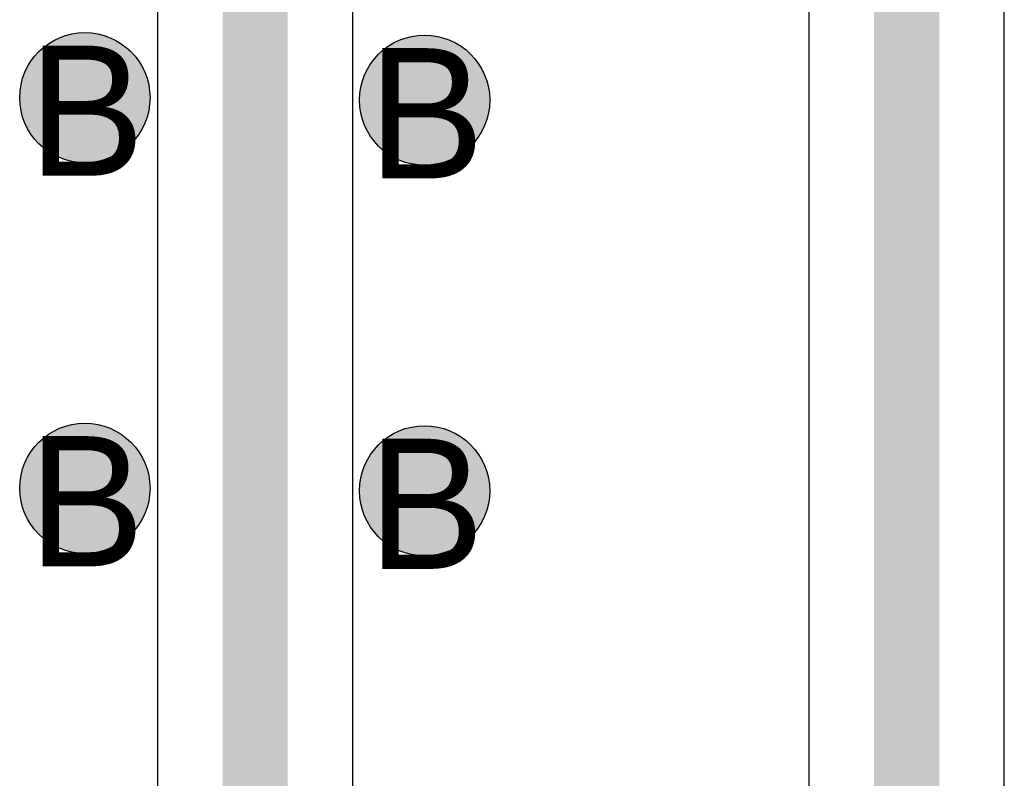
# Model space of a CAD drawing. Header units: millimetres. Extents: x -1.5 to 11.1, y -3 to 5.
# Tile 171 of 256: x 0.864 to 1.015, y 2.445 to 2.561. Entities that reach past the tile are written whole.
import ezdxf

# ---------------------------------------------------------------- set-up
doc = ezdxf.new("R2010")
doc.units = ezdxf.units.MM
doc.header["$MEASUREMENT"] = 0
for name, color, linetype, true_color in [('BottomLayer', 5, 'Continuous', 0x0000ff), ('DrillDrawing', 1, 'Continuous', 0xff0000), ('Metal_2', 7, 'Continuous', 0x7f0000), ('Metal_3', 7, 'Continuous', 0x3f7f00), ('TopLayer', 1, 'Continuous', 0xff0000)]:
    doc.layers.add(name, color=color, linetype=linetype, true_color=true_color)
doc.styles.add('textstyle672', font='txt')
doc.styles.add('textstyle673', font='txt')
doc.styles.add('textstyle674', font='txt')
doc.styles.add('textstyle675', font='txt')

msp = doc.modelspace()

# ---------------------------------------------------------------- hatches: boundary and pattern name
at = {"layer": 'BottomLayer', "true_color": 0x0000ff}
h = msp.add_hatch(color=5, dxfattribs=at)
edge = h.paths.add_edge_path(flags=0)
edge.add_arc((0.87384, 2.54939), 0.01, 0, 360)
h = msp.add_hatch(color=5, dxfattribs=at)
edge = h.paths.add_edge_path(flags=0)
edge.add_arc((0.926, 2.549), 0.01, 0, 360)
h = msp.add_hatch(color=5, dxfattribs=at)
edge = h.paths.add_edge_path(flags=0)
edge.add_arc((0.87384, 2.48939), 0.01, 0, 360)
h = msp.add_hatch(color=5, dxfattribs=at)
edge = h.paths.add_edge_path(flags=0)
edge.add_arc((0.926, 2.489), 0.01, 0, 360)
at = {"layer": 'Metal_2', "true_color": 0x7f0000}
h = msp.add_hatch(color=16, dxfattribs=at)
edge = h.paths.add_edge_path(flags=0)
edge.add_arc((0.87384, 2.54939), 0.01, 0, 360)
h = msp.add_hatch(color=16, dxfattribs=at)
edge = h.paths.add_edge_path(flags=0)
edge.add_arc((0.926, 2.549), 0.01, 0, 360)
h = msp.add_hatch(color=16, dxfattribs=at)
edge = h.paths.add_edge_path(flags=0)
edge.add_arc((0.87384, 2.48939), 0.01, 0, 360)
h = msp.add_hatch(color=16, dxfattribs=at)
edge = h.paths.add_edge_path(flags=0)
edge.add_arc((0.926, 2.489), 0.01, 0, 360)
at = {"layer": 'Metal_3', "true_color": 0x3f7f00}
h = msp.add_hatch(color=76, dxfattribs=at)
edge = h.paths.add_edge_path(flags=0)
edge.add_arc((0.87384, 2.54939), 0.01, 0, 360)
h = msp.add_hatch(color=76, dxfattribs=at)
edge = h.paths.add_edge_path(flags=0)
edge.add_arc((0.926, 2.549), 0.01, 0, 360)
h = msp.add_hatch(color=76, dxfattribs=at)
edge = h.paths.add_edge_path(flags=0)
edge.add_arc((0.87384, 2.48939), 0.01, 0, 360)
h = msp.add_hatch(color=76, dxfattribs=at)
edge = h.paths.add_edge_path(flags=0)
edge.add_arc((0.926, 2.489), 0.01, 0, 360)
at = {"layer": 'TopLayer', "true_color": 0xff0000}
h = msp.add_hatch(color=1, dxfattribs=at)
edge = h.paths.add_edge_path(flags=0)
edge.add_arc((0.87384, 2.54939), 0.01, 0, 360)
h = msp.add_hatch(color=1, dxfattribs=at)
edge = h.paths.add_edge_path(flags=0)
edge.add_arc((0.926, 2.549), 0.01, 0, 360)
h = msp.add_hatch(color=1, dxfattribs=at)
edge = h.paths.add_edge_path(flags=0)
edge.add_arc((0.87384, 2.48939), 0.01, 0, 360)
h = msp.add_hatch(color=1, dxfattribs=at)
edge = h.paths.add_edge_path(flags=0)
edge.add_arc((0.926, 2.489), 0.01, 0, 360)

# ---------------------------------------------------------------- linework, layer by layer
at = {"layer": 'BottomLayer', "color": 5, "true_color": 0x0000ff}
for centre in [(0.87384, 2.54939), (0.926, 2.549), (0.87384, 2.48939), (0.926, 2.489)]:
    msp.add_circle(centre, 0.01, dxfattribs=at)
at = {"layer": 'Metal_2', "color": 16, "true_color": 0x7f0000}
for centre in [(0.87384, 2.54939), (0.926, 2.549), (0.87384, 2.48939), (0.926, 2.489)]:
    msp.add_circle(centre, 0.01, dxfattribs=at)
at = {"layer": 'Metal_3'}
for p, q in [((0.985, 2.91879), (0.985, 2.13211)), ((1.015, 2.13211), (1.015, 2.86789))]:
    msp.add_line(p, q, dxfattribs=at)
msp.add_lwpolyline([(1, 1.825, 0.01, 0.01, 0), (1, 2.925, 0.01, 0.01, 0)], format="xyseb", dxfattribs=at)
at = {"layer": 'Metal_3', "color": 76, "true_color": 0x3f7f00}
for centre in [(0.87384, 2.54939), (0.926, 2.549), (0.87384, 2.48939), (0.926, 2.489)]:
    msp.add_circle(centre, 0.01, dxfattribs=at)
at = {"layer": 'TopLayer'}
for p, q in [((0.985, 2.91879), (0.985, 2.13429)), ((1.015, 2.13429), (1.015, 2.86571)), ((0.915, 2.13429), (0.915, 2.79998)), ((0.885, 2.79379), (0.885, 2.13429))]:
    msp.add_line(p, q, dxfattribs=at)
for points in [[(1, 1.825, 0.01, 0.01, 0), (1, 2.925, 0.01, 0.01, 0)], [(0.9, 1.85, 0.01, 0.01, 0), (0.9, 2.8, 0.01, 0.01, 0)]]:
    msp.add_lwpolyline(points, format="xyseb", dxfattribs=at)
at = {"layer": 'TopLayer', "color": 1, "true_color": 0xff0000}
for centre in [(0.87384, 2.54939), (0.926, 2.549), (0.87384, 2.48939), (0.926, 2.489)]:
    msp.add_circle(centre, 0.01, dxfattribs=at)

# ---------------------------------------------------------------- texts
at = {"layer": 'DrillDrawing'}
for style, p in [('textstyle673', (0.86517, 2.5374)), ('textstyle672', (0.91734, 2.537)), ('textstyle675', (0.86517, 2.4774)), ('textstyle674', (0.91734, 2.477))]:
    msp.add_text('B', height=0.02, dxfattribs=dict(at, style=style)).set_placement(p)

doc.saveas('drawing.dxf')
